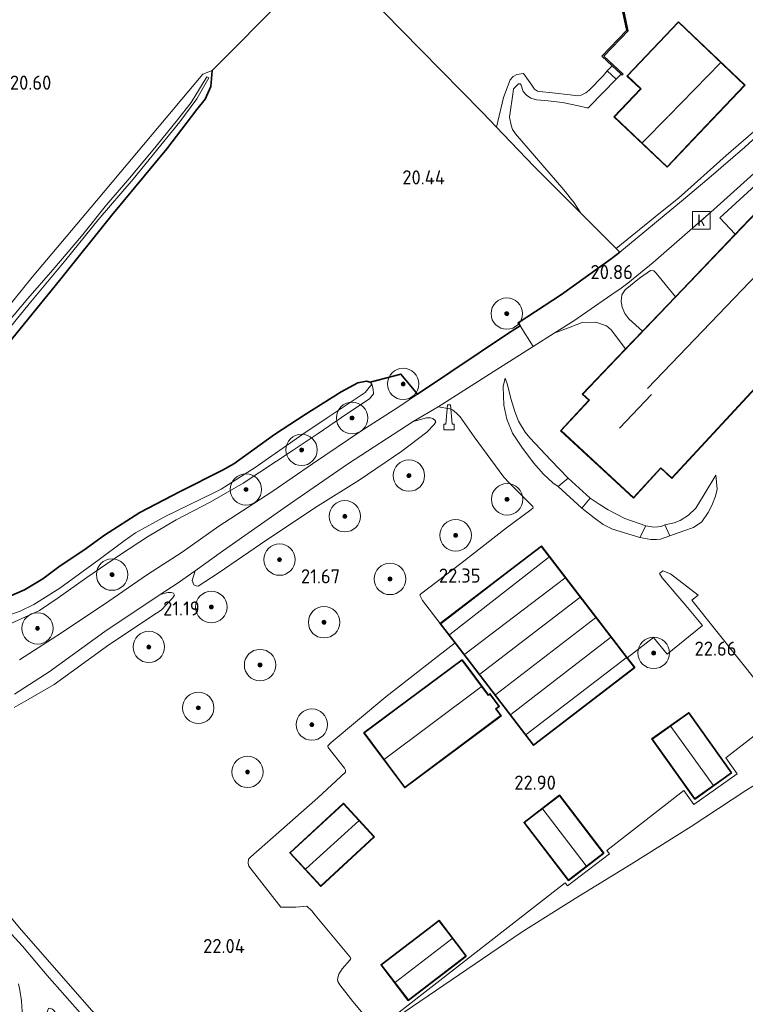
# Model space of a CAD drawing. Extents: x 196936 to 200438, y 361224 to 364196.
# Tile 254 of 256: x 199182 to 199275, y 363120 to 363245. Entities that reach past the tile are written whole.
import ezdxf
from ezdxf.enums import TextEntityAlignment as Align

# ---------------------------------------------------------------- set-up
doc = ezdxf.new("R2010")
doc.units = 0
for name, color, linetype, lineweight in [('B-ME-BV-GELEIDECONSTRUCTIE-S', 210, 'Continuous', 25), ('B-ME-GR-BOOM-S', 90, 'Continuous', 25), ('B-ME-GR-BOUWLAND_AKKERBOUW-GV', 80, 'Continuous', 13), ('B-ME-GR-GRAS-GV', 60, 'Continuous', 13), ('B-ME-GR-HAAG-G', 90, 'GR-HAAG1', 13), ('B-ME-GW-TALUD_KRUIN-G', 90, 'Continuous', 18), ('B-ME-GW-TALUD_TEEN-G', 90, 'Continuous', 18), ('B-ME-IE-TERREINAFSCHEIDING_KUNSTMATIG_HEKWERK-G', 20, 'IE-TERREINAFSCHEIDING-KUNSTMATIG', 18), ('B-ME-IE-TERREINAFSCHEIDING_KUNSTMATIG_MUUR-G', 90, 'IE-TERREINAFSCHEIDING-KUNSTMATIG-DICHT', 18), ('B-ME-IE-TERREINAFSCHEIDING_KUNSTMATIG_MUUR-GV', 90, 'Continuous', 18), ('B-ME-KG-KADASTRAAL_DAKRAND-G', 170, 'Continuous', 18), ('B-ME-KG-KADASTRAAL_NOK-G', 10, 'Continuous', 18), ('B-ME-OG-BEBOUWING_KAS-GV', 7, 'Continuous', 35), ('B-ME-OG-BEBOUWING_KWEKERIJ-GV', 7, 'Continuous', 35), ('B-ME-OG-BEBOUWING_SCHUUR-GV', 7, 'Continuous', 35), ('B-ME-OG-BEBOUWING_TRAP-GV', 7, 'Continuous', 18), ('B-ME-OG-BEBOUWING_WONINGBOUW-GV', 7, 'Continuous', 18), ('B-ME-OG-HOOGTEPUNT-S', 7, 'Continuous', 25), ('B-ME-OG-TERREIN_GROEN-GV', 7, 'Continuous', 18), ('B-ME-OG-TERREIN_GROEN_TUIN-GV', 7, 'Continuous', 18), ('B-ME-OG-TERREIN_GROEN_TUIN_TUINBOUW-GV', 7, 'Continuous', 18), ('B-ME-OG-WATER_GREPPEL-G', 160, 'Continuous', 18), ('B-ME-OG-WATER_SLOOT-G', 120, 'Continuous', 18), ('B-ME-RI-GWA_KOLK-S', 30, 'Continuous', 25), ('B-ME-VH-ONVERHARD-GV', 252, 'Continuous', 18), ('B-ME-VH-VERHARDING_ASFALT-GV', 252, 'Continuous', 18), ('B-ME-VH-VERHARDING_STRAATBAKSTEEN-GV', 252, 'Continuous', 18)]:
    doc.layers.add(name, color=color, linetype=linetype, lineweight=lineweight)
doc.styles.add('NLCS-ISO', font='NLCS-ISO.ttf')
doc.styles.add('NLCS-ISO-ANNOTATIVE-T18', font='NLCS-ISO.ttf', dxfattribs={"height": 1.8})
doc.linetypes.add('GR-HAAG1', pattern='A,6,[176,NLCS.SHX,S=0.125,R=0,X=0,Y=0],-2', length=8)
doc.linetypes.add('IE-TERREINAFSCHEIDING-KUNSTMATIG', pattern='A,4,[82,NLCS.SHX,S=0.75,R=90,X=0,Y=0],4,-2', length=10)
doc.linetypes.add('IE-TERREINAFSCHEIDING-KUNSTMATIG-DICHT', pattern='A,8,-1,[82,NLCS.SHX,S=0.75,R=90,X=0,Y=0],-1', length=10)

# ---------------------------------------------------------------- blocks, each defined once
blk = doc.blocks.new('SAL-HOOGTELABEL-SO')
at = {"color": 0, "linetype": 'ByBlock', "lineweight": -2, "style": 'NLCS-ISO-ANNOTATIVE-T18'}
blk.add_attdef('HOOGTE', text='', height=1.8, dxfattribs=at).set_placement((2.79, 0), align=Align.RIGHT)
blk = doc.blocks.new('SGR-BOOM_01-SO')
at = {"linetype": 'ByBlock', "lineweight": 18}
h = blk.add_hatch(color=0, dxfattribs=at)
h.dxf.hatch_style = 1
edge = h.paths.add_edge_path()
edge.add_arc((0, 0), 0.25, 0, 360)
at = {"color": 0, "linetype": 'ByBlock', "lineweight": 18}
for radius in [2, 0.25]:
    blk.add_circle((0, 0), radius, dxfattribs=at)
blk = doc.blocks.new('SRI-KOLK-SO')
at = {"color": 0, "linetype": 'ByBlock', "lineweight": 18}
blk.add_lwpolyline([(-1.125, -1.125), (1.125, -1.125), (1.125, 1.125), (-1.125, 1.125)], close=True, dxfattribs=at)
at = {"color": 0, "linetype": 'ByBlock', "lineweight": 18, "style": 'NLCS-ISO'}
blk.add_text('k', height=1.5, dxfattribs=at).set_placement((0, 0), align=Align.MIDDLE_CENTER)
blk = doc.blocks.new('SIE-WEG_GELEIDECONSTRUCTIE-SO')
at = {"color": 0, "linetype": 'ByBlock', "lineweight": 18}
blk.add_lwpolyline([(0.4, -0.87), (0.2, 1.59), (-0.2, 1.59), (-0.4, -0.87), (-0.65, -0.87), (-0.65, -1.59), (0.65, -1.59), (0.65, -0.87)], close=True, dxfattribs=at)

msp = doc.modelspace()

# ---------------------------------------------------------------- linework, layer by layer
at = {"layer": 'B-ME-GR-BOUWLAND_AKKERBOUW-GV'}
for points in [[(199180.582, 363280.482, 20.542), (199186.705, 363287.89, 20.663), (199194.212, 363280.569, 20.792), (199198.927, 363275.876, 20.707), (199206.053, 363268.878, 20.671), (199214.552, 363260.347, 20.68), (199221.366, 363253.729, 20.613), (199216.257, 363248.416, 20.63), (199206.931, 363238.987, 20.624), (199205.745, 363238.551, 20.558), (199199.264, 363230.862, 20.37), (199192.198, 363222.402, 20.379), (199184.019, 363212.68, 20.405), (199177.584, 363204.787, 20.458)], [(199181.698, 363157.915, 20.575), (199183.488, 363158.919, 20.566), (199186.803, 363160.824, 20.624), (199193.782, 363165.907, 20.763), (199199.827, 363169.935, 20.947), (199200.439, 363170.321, 20.934), (199201.866, 363171.839, 20.965), (199202.127, 363172.227, 20.943), (199201.991, 363172.464, 20.934), (199201.682, 363172.559, 20.902), (199201.268, 363172.568, 20.835), (199200.313, 363172.279, 20.663), (199202.471, 363173.71, 20.683), (199204.753, 363175.33, 20.743), (199204.384, 363174.078, 21.006), (199204.587, 363173.547, 21.033), (199204.89, 363173.39, 21.042), (199205.143, 363173.365, 21.055), (199207.697, 363174.994, 21.122), (199213.893, 363179.262, 21.181), (199220.314, 363183.539, 21.329), (199225.617, 363186.843, 21.351), (199231.056, 363190.547, 21.342), (199234.26, 363192.942, 21.275), (199235.187, 363193.935, 21.23), (199235.38, 363194.267, 21.221), (199235.272, 363194.469, 21.194), (199235.01, 363194.718, 21.145), (199234.728, 363194.778, 21.122), (199234.217, 363194.765, 21.113), (199232.483, 363194.33, 20.844), (199235.684, 363196.204, 20.898), (199237.19, 363195.927, 21.042), (199237.528, 363195.798, 21.078), (199238.032, 363195.397, 21.118), (199238.494, 363194.904, 21.168), (199240.287, 363192.363, 21.392), (199244.027, 363187.234, 21.793), (199244.724, 363186.526, 21.855), (199247.716, 363183.515, 22.026), (199247.76, 363183.319, 22.062), (199247.482, 363183.091, 22.139), (199244.379, 363180.779, 22.309), (199238.564, 363176.244, 22.247), (199233.451, 363172.342, 22.363), (199233.34, 363172.193, 22.377), (199233.692, 363171.551, 22.44), (199235.953, 363168.59, 22.593), (199237.833, 363166.14, 22.495), (199235.599, 363164.421, 22.385), (199229.034, 363159.27, 22.344), (199222.085, 363153.456, 22.241), (199221.622, 363153.035, 22.25), (199221.672, 363152.828, 22.268), (199223.77, 363150.198, 22.389), (199223.871, 363149.933, 22.385), (199223.909, 363149.675, 22.389), (199220.369, 363146.424, 22.286), (199211.85, 363138.917, 22.048), (199211.532, 363138.598, 22.071), (199211.482, 363138.093, 22.089), (199211.605, 363137.73, 22.089), (199215.646, 363132.499, 22.223), (199217.559, 363132.501, 22.307), (199218.973, 363132.616, 22.307), (199219.61, 363132.011, 22.302), (199220.029, 363131.499, 22.298), (199224.486, 363126.149, 22.369), (199224.565, 363125.982, 22.365), (199224.448, 363125.77, 22.365), (199223.446, 363124.658, 22.347), (199223.027, 363123.967, 22.365), (199222.867, 363123.313, 22.369), (199222.933, 363123.02, 22.374), (199223.148, 363122.616, 22.378), (199224.82, 363120.507, 22.419), (199227.848, 363116.881, 22.524)], [(199231.376, 363119.143, 22.985), (199246.368, 363129.371, 23.255), (199253.12, 363133.618, 23.248), (199260.239, 363137.987, 23.285), (199267.888, 363142.75, 23.21), (199274.86, 363147.346, 23.21), (199283.13, 363152.468, 22.943), (199285.769, 363154.103, 22.858), (199288.126, 363150.912, 22.949), (199281.488, 363146.659, 23.009), (199280.582, 363145.87, 22.934), (199290.482, 363130.355, 22.596), (199296.097, 363133.367, 22.546), (199300.219, 363135.485, 22.496), (199304.601, 363135.088, 22.346), (199307.664, 363133.731, 22.296), (199310.452, 363133.628, 22.284), (199314.221, 363135.184, 22.337), (199331.291, 363122.83, 22.439), (199336.319, 363110.215, 22.505)], [(199191.613, 363119.332, 21.613), (199182.668, 363129.586, 21.163), (199171.658, 363142.685, 20.738)]]:
    msp.add_polyline3d(points, dxfattribs=at)
at = {"layer": 'B-ME-GR-GRAS-GV'}
for points in [[(199177.584, 363204.787, 20.458), (199184.019, 363212.68, 20.405), (199192.198, 363222.402, 20.379), (199199.264, 363230.862, 20.37), (199205.745, 363238.551, 20.558), (199206.931, 363238.987, 20.624), (199206.755, 363236.974, 20.541), (199206.007, 363235.356, 20.458), (199204.97, 363234.032, 20.453), (199201.158, 363229.014, 20.497), (199194.144, 363220.586, 20.497), (199187.468, 363212.256, 20.449), (199181.012, 363204.278, 20.432)], [(199179.865, 363205.722, 20.93), (199183.433, 363209.994, 21.043), (199186.629, 363213.642, 21.034), (199190.281, 363217.893, 21.056), (199193.474, 363221.899, 21.104), (199196.44, 363225.334, 21.06), (199199.769, 363229.351, 21.056), (199202.493, 363232.711, 20.991), (199204.23, 363234.925, 20.87), (199206.259, 363238.203, 20.815), (199206.483, 363238.048, 20.819), (199204.951, 363235.383, 20.871), (199202.822, 363232.46, 21.01), (199200.367, 363229.482, 21.066), (199196.873, 363225.147, 21.075), (199192.418, 363219.973, 21.079), (199188.3, 363214.897, 21.049), (199183.608, 363209.289, 21.006), (199179.989, 363204.806, 20.984)], [(199179.989, 363204.806, 20.984), (199183.608, 363209.289, 21.006), (199188.3, 363214.897, 21.049), (199192.418, 363219.973, 21.079), (199196.873, 363225.147, 21.075), (199200.367, 363229.482, 21.066), (199202.822, 363232.46, 21.01), (199204.951, 363235.383, 20.871), (199206.483, 363238.048, 20.819), (199206.259, 363238.203, 20.815), (199204.23, 363234.925, 20.87), (199202.493, 363232.711, 20.991), (199199.769, 363229.351, 21.056), (199196.44, 363225.334, 21.06), (199193.474, 363221.899, 21.104), (199190.281, 363217.893, 21.056), (199186.629, 363213.642, 21.034), (199183.433, 363209.994, 21.043), (199179.865, 363205.722, 20.93)], [(199181.3, 363168.626, 20.247), (199184.932, 363170.271, 20.283), (199187.318, 363171.881, 20.395), (199190.946, 363174.45, 20.363), (199195.247, 363177.397, 20.346), (199198.683, 363179.635, 20.372), (199202.336, 363181.82, 20.534), (199206.66, 363184.033, 20.565), (199210.848, 363186.483, 20.592), (199217.212, 363190.658, 20.614), (199220.28, 363192.71, 20.655), (199224.172, 363195.38, 20.587), (199226.962, 363197.204, 20.695), (199227.437, 363197.825, 20.664), (199227.401, 363198.433, 20.534), (199227.24, 363199.054, 20.507), (199227.012, 363199.333, 20.567), (199230.919, 363200.361, 20.617), (199233.037, 363197.778, 20.774), (199230.696, 363196.195, 20.756), (199225.821, 363193.07, 20.706), (199219.694, 363188.919, 20.697), (199214.523, 363185.375, 20.643), (199207.768, 363180.999, 20.643), (199203.098, 363177.693, 20.643), (199198.697, 363174.84, 20.598), (199193.08, 363170.99, 20.504), (199187.134, 363167.044, 20.428), (199182.391, 363163.969, 20.378)], [(199179.769, 363171.482, 20.592), (199183.026, 363172.879, 20.641), (199185.359, 363174.271, 20.65), (199187.591, 363175.927, 20.646), (199190.589, 363177.922, 20.74), (199193.231, 363179.856, 20.78), (199197.715, 363182.722, 20.668), (199202.852, 363185.428, 20.793), (199208.241, 363188.109, 20.838), (199209.658, 363188.924, 20.811), (199214.831, 363192.644, 20.793), (199218.745, 363195.216, 20.793), (199223.327, 363198.105, 20.749), (199225.475, 363199.229, 20.646), (199226.578, 363199.438, 20.552), (199227.012, 363199.333, 20.567), (199227.24, 363199.054, 20.507), (199226.385, 363197.999, 20.019), (199221.538, 363194.779, 20.041), (199218.463, 363192.722, 19.992), (199212.395, 363188.443, 19.934), (199208.074, 363185.713, 19.92), (199207.064, 363185.175, 19.929), (199201.034, 363182.263, 19.942), (199197.155, 363180.127, 19.907), (199195.716, 363179.121, 19.853), (199192.548, 363176.755, 19.776), (199187.53, 363173.106, 19.709), (199184.197, 363171.011, 19.682), (199182.489, 363170.192, 19.664), (199176.178, 363167.977, 19.745)], [(199176.178, 363167.977, 19.745), (199182.489, 363170.192, 19.664), (199184.197, 363171.011, 19.682), (199187.53, 363173.106, 19.709), (199192.548, 363176.755, 19.776), (199195.716, 363179.121, 19.853), (199197.155, 363180.127, 19.907), (199201.034, 363182.263, 19.942), (199207.064, 363185.175, 19.929), (199208.074, 363185.713, 19.92), (199212.395, 363188.443, 19.934), (199218.463, 363192.722, 19.992), (199221.538, 363194.779, 20.041), (199226.385, 363197.999, 20.019), (199227.24, 363199.054, 20.507), (199227.401, 363198.433, 20.534), (199227.437, 363197.825, 20.664), (199226.962, 363197.204, 20.695), (199224.172, 363195.38, 20.587), (199220.28, 363192.71, 20.655), (199217.212, 363190.658, 20.614), (199210.848, 363186.483, 20.592), (199206.66, 363184.033, 20.565), (199202.336, 363181.82, 20.534), (199198.683, 363179.635, 20.372), (199195.247, 363177.397, 20.346), (199190.946, 363174.45, 20.363), (199187.318, 363171.881, 20.395), (199184.932, 363170.271, 20.283), (199181.3, 363168.626, 20.247)], [(199171.658, 363142.685, 20.738), (199182.668, 363129.586, 21.163), (199191.613, 363119.332, 21.613), (199200.611, 363109.924, 21.963), (199208.418, 363101.747, 22.263), (199207.451, 363100.993, 22.187), (199204.83, 363103.533, 22.033), (199201.311, 363107.119, 21.823), (199197.651, 363110.879, 21.608), (199193.827, 363114.908, 21.501), (199190.425, 363118.705, 21.363), (199185.911, 363123.787, 21.077), (199182.789, 363127.525, 20.849), (199177.967, 363132.701, 20.706)], [(199182.245, 363122.732, 20.98), (199182.451, 363121.913, 21.025), (199182.636, 363120.554, 21.061), (199182.729, 363119.235, 21.075), (199182.591, 363117.844, 21.106), (199182.289, 363116.724, 21.111)]]:
    msp.add_polyline3d(points, dxfattribs=at)
for points in [[(199258.343, 363237.898, 21.126), (199254.945, 363234.404, 21.071), (199254.803, 363234.258, 21.062), (199254.592, 363234.231, 21.053), (199253.547, 363234.479, 21.035), (199251.499, 363234.921, 21.004), (199249.682, 363235.116, 20.984), (199248.212, 363235.278, 20.941), (199247.466, 363235.479, 20.912), (199246.91, 363235.838, 20.892), (199246.511, 363236.324, 20.871), (199246.27, 363237.115, 20.82), (199246.131, 363237.32, 20.795), (199245.921, 363237.293, 20.777), (199245.747, 363237.151, 20.775), (199245.286, 363236.685, 20.761), (199245.213, 363236.277, 20.757), (199244.748, 363233.042, 21.165), (199244.957, 363232.055, 21.147), (199245.131, 363231.478, 21.139), (199245.536, 363230.935, 21.126), (199251.673, 363223.794, 21.065), (199253.014, 363222.134, 20.874), (199253.851, 363220.827, 20.771), (199247.906, 363226.792, 20.657), (199243.972, 363230.877, 20.697), (199243.109, 363231.774, 20.419), (199243.993, 363235.568, 20.262), (199244.837, 363237.8, 20.159), (199245.249, 363238.254, 20.152), (199245.688, 363238.498, 20.145), (199246.53, 363238.606, 20.159), (199247.628, 363237.124, 20.224), (199247.929, 363236.615, 20.222), (199248.336, 363236.367, 20.231), (199248.603, 363236.325, 20.226), (199250.248, 363236.162, 20.202), (199252.473, 363235.894, 20.184), (199253.419, 363235.769, 20.264), (199253.906, 363235.848, 20.28), (199254.478, 363236.143, 20.253), (199254.913, 363236.499, 20.276), (199256.669, 363238.329, 20.395), (199257.217, 363238.97, 20.478)], [(199266.65, 363222.364, 20.774), (199258.803, 363215.872, 20.774), (199258.343, 363216.32, 20.863), (199263.996, 363220.914, 20.997), (199266.257, 363222.751, 21.042), (199272.325, 363228.189, 21.198), (199276.769, 363232.007, 21.141), (199277.24, 363231.518, 21.078), (199274.737, 363229.226, 20.904), (199270.131, 363225.276, 20.787)]]:
    msp.add_polyline3d(points, close=True, dxfattribs=at)
at = {"layer": 'B-ME-GR-HAAG-G'}
for points in [[(199273.498, 363218.17, 21.092), (199271.532, 363220.257, 21.045), (199283.667, 363231.361, 21.19), (199288.21, 363235.714, 21.448), (199289.893, 363236.865, 21.615), (199290.815, 363236.908, 21.56), (199295.369, 363232.41, 21.698), (199294.648, 363229.66, 21.817), (199295.11, 363218.669, 22.011), (199294.984, 363213.896, 22.104), (199295.083, 363212.573, 22.081), (199295.532, 363206.568, 22.187), (199297.278, 363200.109, 22.243), (199298.599, 363196.771, 22.289), (199301.631, 363190.059, 22.242), (199304.394, 363183.962, 22.28), (199306.622, 363179.817, 22.252), (199306.062, 363178.755, 22.252), (199306.413, 363178.15, 22.263)], [(199258.343, 363216.32, 20.863), (199263.996, 363220.914, 20.997), (199266.257, 363222.751, 21.042), (199272.325, 363228.189, 21.198), (199276.769, 363232.007, 21.141)], [(199261.687, 363205.816, 21.229), (199259.939, 363207.367, 21.115), (199259.466, 363208.086, 21.115), (199259.097, 363208.891, 21.115), (199258.976, 363209.607, 21.115), (199259.057, 363210.431, 21.02), (199259.472, 363211.062, 20.993), (199261.318, 363212.576, 20.94), (199262.728, 363213.557, 21.064), (199263.137, 363213.485, 21.042), (199263.429, 363213.2, 21.087), (199265.884, 363210.205, 21.192)], [(199252.472, 363206.313, 21.033), (199254.005, 363206.93, 21.118), (199255.771, 363206.979, 21.132), (199257.099, 363206.495, 21.169), (199257.69, 363205.989, 21.177), (199259.526, 363203.555, 21.292)], [(199265.171, 363179.748, 22.03), (199266.976, 363180.4, 22.048), (199268.204, 363180.824, 22.066), (199269.238, 363181.555, 22.062), (199270.062, 363182.756, 22.035), (199270.531, 363183.607, 22.039), (199271.003, 363184.811, 22.003), (199271.189, 363185.722, 21.985), (199271.033, 363187.472, 21.85)], [(199208.418, 363101.747, 22.263), (199200.611, 363109.924, 21.963), (199191.613, 363119.332, 21.613), (199182.668, 363129.586, 21.163), (199171.658, 363142.685, 20.738), (199171.186, 363144.143, 20.55)], [(199267.888, 363142.75, 23.21), (199260.239, 363137.987, 23.285)], [(199253.12, 363133.618, 23.248), (199246.368, 363129.371, 23.255)]]:
    msp.add_polyline3d(points, dxfattribs=at)
at = {"layer": 'B-ME-GW-TALUD_KRUIN-G'}
for points in [[(199149.947, 363169.557, 20.857), (199152.707, 363172.506, 20.926), (199155.383, 363175.476, 20.861), (199158.888, 363179.853, 20.878), (199161.914, 363183.541, 20.939), (199165.864, 363188.658, 20.926), (199169.11, 363192.517, 20.939), (199172.616, 363196.714, 20.948), (199175.841, 363200.667, 20.956), (199179.865, 363205.722, 20.93), (199183.433, 363209.994, 21.043), (199186.629, 363213.642, 21.034), (199190.281, 363217.893, 21.056), (199193.474, 363221.899, 21.104), (199196.44, 363225.334, 21.06), (199199.769, 363229.351, 21.056), (199202.493, 363232.711, 20.991), (199204.23, 363234.925, 20.87), (199206.259, 363238.203, 20.815), (199206.483, 363238.048, 20.819)], [(199206.483, 363238.048, 20.819), (199204.951, 363235.383, 20.871), (199202.822, 363232.46, 21.01), (199200.367, 363229.482, 21.066), (199196.873, 363225.147, 21.075), (199192.418, 363219.973, 21.079), (199188.3, 363214.897, 21.049), (199183.608, 363209.289, 21.006), (199179.989, 363204.806, 20.984), (199175.423, 363199.168, 20.988), (199171.365, 363194.345, 20.98), (199167.203, 363189.458, 20.954), (199164.531, 363186.13, 20.954), (199160.851, 363181.394, 20.941), (199156.481, 363176.2, 20.897), (199153.557, 363172.754, 20.923), (199150.478, 363169.034, 20.906), (199150.205, 363169.011, 20.897), (199150.172, 363169.063, 20.897), (199149.947, 363169.557, 20.857)], [(199245.213, 363236.277, 20.757), (199245.286, 363236.685, 20.761), (199245.747, 363237.151, 20.775), (199245.921, 363237.293, 20.777), (199246.131, 363237.32, 20.795), (199246.27, 363237.115, 20.82), (199246.511, 363236.324, 20.871), (199246.91, 363235.838, 20.892), (199247.466, 363235.479, 20.912), (199248.212, 363235.278, 20.941), (199249.682, 363235.116, 20.984), (199251.499, 363234.921, 21.004), (199253.547, 363234.479, 21.035), (199254.592, 363234.231, 21.053), (199254.803, 363234.258, 21.062), (199254.945, 363234.404, 21.071), (199258.343, 363237.898, 21.126)], [(199253.851, 363220.827, 20.771), (199253.014, 363222.134, 20.874), (199251.673, 363223.794, 21.065), (199245.536, 363230.935, 21.126), (199245.131, 363231.478, 21.139), (199244.957, 363232.055, 21.147), (199244.748, 363233.042, 21.165), (199245.213, 363236.277, 20.757)], [(199244.211, 363199.838, 20.911), (199243.956, 363198.791, 21.15), (199244.041, 363196.41, 21.277), (199244.408, 363194.61, 21.394), (199245.162, 363192.836, 21.498), (199246.332, 363191.053, 21.629), (199247.836, 363189.077, 21.75), (199249.101, 363187.605, 21.841), (199250.277, 363186.527, 21.863), (199250.96, 363186.057, 21.818)], [(199253.986, 363183.29, 21.867), (199255.53, 363182.047, 22.007), (199256.696, 363181.194, 22.061), (199257.859, 363180.63, 22.084), (199261.371, 363179.548, 22.093)]]:
    msp.add_polyline3d(points, dxfattribs=at)
at = {"layer": 'B-ME-GW-TALUD_TEEN-G'}
for points in [[(199177.584, 363204.787, 20.458), (199184.019, 363212.68, 20.405), (199192.198, 363222.402, 20.379), (199199.264, 363230.862, 20.37), (199205.745, 363238.551, 20.558), (199206.931, 363238.987, 20.624), (199206.755, 363236.974, 20.541), (199206.007, 363235.356, 20.458), (199204.97, 363234.032, 20.453), (199201.158, 363229.014, 20.497), (199194.144, 363220.586, 20.497), (199187.468, 363212.256, 20.449), (199181.012, 363204.278, 20.432)], [(199257.217, 363238.97, 20.478), (199256.669, 363238.329, 20.395), (199254.913, 363236.499, 20.276), (199254.478, 363236.143, 20.253), (199253.906, 363235.848, 20.28), (199253.419, 363235.769, 20.264), (199252.473, 363235.894, 20.184), (199250.248, 363236.162, 20.202), (199248.603, 363236.325, 20.226), (199248.336, 363236.367, 20.231), (199247.929, 363236.615, 20.222), (199247.628, 363237.124, 20.224), (199246.53, 363238.606, 20.159), (199245.688, 363238.498, 20.145), (199245.249, 363238.254, 20.152), (199244.837, 363237.8, 20.159), (199243.993, 363235.568, 20.262), (199243.109, 363231.774, 20.419)], [(199252.25, 363187.115, 21.371), (199250.038, 363189.386, 21.317), (199247.34, 363192.25, 21.227), (199246.767, 363192.948, 21.177), (199245.912, 363194.347, 21.154), (199245.46, 363195.61, 21.091), (199244.947, 363197.232, 21.033), (199244.51, 363198.974, 20.974), (199244.211, 363199.838, 20.911)], [(199271.033, 363187.472, 21.85), (199269.54, 363185.023, 21.733), (199268.469, 363183.269, 21.706), (199267.549, 363182.398, 21.701), (199266.486, 363181.702, 21.692), (199265.722, 363181.425, 21.679), (199264.542, 363181.157, 21.651)], [(199262.127, 363181.043, 21.655), (199259.431, 363181.983, 21.556), (199257.325, 363183.057, 21.456), (199256.181, 363183.812, 21.443), (199255.042, 363184.564, 21.421)]]:
    msp.add_polyline3d(points, dxfattribs=at)
at = {"layer": 'B-ME-IE-TERREINAFSCHEIDING_KUNSTMATIG_HEKWERK-G'}
for points in [[(199186.705, 363287.89, 20.663), (199194.212, 363280.569, 20.792), (199198.927, 363275.876, 20.707), (199206.053, 363268.878, 20.671), (199214.552, 363260.347, 20.68), (199221.366, 363253.729, 20.613), (199227.997, 363247.194, 20.409), (199228.819, 363246.361, 20.421), (199233.456, 363241.664, 20.389), (199241.278, 363233.676, 20.407), (199243.109, 363231.774, 20.419)], [(199243.109, 363231.774, 20.419), (199243.972, 363230.877, 20.697), (199247.906, 363226.792, 20.657), (199253.851, 363220.827, 20.771)], [(199253.851, 363220.827, 20.771), (199258.343, 363216.32, 20.863)], [(199218.973, 363132.616, 22.307), (199217.559, 363132.501, 22.307), (199215.646, 363132.499, 22.223)]]:
    msp.add_polyline3d(points, dxfattribs=at)
at = {"layer": 'B-ME-IE-TERREINAFSCHEIDING_KUNSTMATIG_MUUR-G'}
msp.add_polyline3d([(199259.106, 363247.261, 21.296), (199259.75, 363244.066, 21.287)], dxfattribs=at)
at = {"layer": 'B-ME-IE-TERREINAFSCHEIDING_KUNSTMATIG_MUUR-GV'}
msp.add_polyline3d([(199259.247, 363238.551, 21.22), (199259.108, 363238.411, 21.215), (199258.963, 363238.542, 21.22), (199257.832, 363239.589, 20.406), (199256.506, 363240.83, 20.195), (199259.641, 363244.097, 20.222), (199258.998, 363247.291, 20.242), (199259.194, 363247.33, 21.01), (199259.858, 363244.034, 21.147), (199256.791, 363240.838, 21.287)], close=True, dxfattribs=at)
at = {"layer": 'B-ME-KG-KADASTRAAL_DAKRAND-G'}
for points in [[(199264.821, 363226.753, 23.784), (199258.133, 363233.117, 23.887), (199261.471, 363236.625, 23.887), (199261.505, 363236.661, 25.068), (199259.784, 363238.299, 23.96), (199266.287, 363245.133, 23.96), (199274.696, 363237.13, 25.536), (199268.186, 363230.289, 25.572), (199268.152, 363230.253, 23.784)], [(199265.435, 363187.138, 24.177), (199264.04, 363188.429, 24.707), (199260.532, 363184.64, 24.293), (199251.338, 363193.152, 24.302), (199254.905, 363197.004, 24.302), (199254.939, 363197.041, 24.833), (199254.105, 363197.813, 24.298), (199258.313, 363202.215, 24.298), (199258.348, 363202.251, 25.174), (199278.063, 363222.872, 26.061), (199289.024, 363212.392, 26.038), (199282.437, 363205.501, 26.038), (199282.403, 363205.464, 24.177)], [(199247.84, 363153.181, 25.832), (199236.023, 363168.581, 25.846), (199248.814, 363178.396, 25.855), (199260.631, 363162.996, 25.859)], [(199242.063, 363159.432, 25.743), (199242.267, 363159.584, 25.752), (199243.399, 363158.064, 24.904), (199242.975, 363157.747, 24.913), (199243.625, 363156.876, 24.366), (199231.44, 363147.792, 24.38), (199226.311, 363154.671, 24.595), (199238.717, 363163.92, 24.613)], [(199268.371, 363146.331, 25.331), (199262.971, 363153.897, 25.349), (199267.574, 363157.183, 25.349), (199272.974, 363149.617, 25.349)], [(199252.267, 363135.972, 25.313), (199246.684, 363143.272, 25.331), (199251.125, 363146.668, 25.331), (199256.708, 363139.368, 25.335)], [(199220.753, 363135.207, 24.899), (199216.867, 363139.422, 24.886), (199223.627, 363145.653, 24.899), (199227.513, 363141.438, 24.899)], [(199231.895, 363120.703, 25.133), (199228.487, 363125.16, 25.106), (199235.784, 363130.741, 25.133), (199239.192, 363126.284, 25.133)]]:
    msp.add_polyline3d(points, close=True, dxfattribs=at)
at = {"layer": 'B-ME-KG-KADASTRAAL_NOK-G'}
for points in [[(199271.642, 363239.967, 29.076), (199265.019, 363233.203, 29.304)], [(199264.949, 363233.131, 27.944), (199261.677, 363229.814, 27.947)], [(199278.377, 363215.254, 29.788), (199262.34, 363198.499, 29.77)], [(199262.841, 363197.747, 27.27), (199258.776, 363193.484, 27.342)], [(199237.15, 363167.194, 26.466), (199249.747, 363177.017, 26.481)], [(199251.824, 363174.391, 26.417), (199239.06, 363164.705, 26.402)], [(199241.009, 363162.165, 26.478), (199253.726, 363171.912, 26.558)], [(199255.726, 363169.306, 26.527), (199243.005, 363159.564, 26.476)], [(199244.947, 363157.034, 26.473), (199257.624, 363166.832, 26.481)], [(199259.616, 363164.237, 26.464), (199246.902, 363154.486, 26.45)], [(199228.854, 363151.344, 26.404), (199241.166, 363160.551, 26.327)], [(199270.675, 363148.037, 26.286), (199265.28, 363155.485, 26.282)], [(199248.987, 363144.97, 26.342), (199254.504, 363137.746, 26.248)], [(199218.835, 363137.362, 25.78), (199225.571, 363143.471, 25.812)], [(199230.252, 363122.936, 26.142), (199237.444, 363128.487, 26.142)]]:
    msp.add_polyline3d(points, dxfattribs=at)
at = {"layer": 'B-ME-OG-BEBOUWING_KAS-GV'}
msp.add_polyline3d([(199260.701, 363162.987, 22.656), (199247.831, 363153.111, 22.777), (199237.833, 363166.14, 22.495), (199235.953, 363168.59, 22.593), (199248.823, 363178.466, 22.588), (199259.739, 363164.241, 22.592)], close=True, dxfattribs=at)
at = {"layer": 'B-ME-OG-BEBOUWING_KWEKERIJ-GV'}
for points in [[(199181.012, 363204.278, 20.432), (199187.468, 363212.256, 20.449), (199194.144, 363220.586, 20.497), (199201.158, 363229.014, 20.497), (199204.97, 363234.032, 20.453), (199206.007, 363235.356, 20.458), (199206.755, 363236.974, 20.541), (199206.931, 363238.987, 20.624), (199216.257, 363248.416, 20.63)], [(199228.819, 363246.361, 20.421), (199233.456, 363241.664, 20.389), (199241.278, 363233.676, 20.407), (199243.109, 363231.774, 20.419), (199243.972, 363230.877, 20.697), (199247.906, 363226.792, 20.657), (199253.851, 363220.827, 20.771), (199258.343, 363216.32, 20.863), (199258.803, 363215.872, 20.774), (199257.685, 363215.013, 20.782), (199251.395, 363210.495, 20.751), (199245.866, 363206.891, 20.778), (199246.12, 363206.491, 20.811), (199244.752, 363205.629, 20.828), (199237.163, 363200.568, 20.805), (199233.037, 363197.778, 20.774), (199230.919, 363200.361, 20.617), (199227.012, 363199.333, 20.567), (199226.578, 363199.438, 20.552), (199225.475, 363199.229, 20.646), (199223.327, 363198.105, 20.749), (199218.745, 363195.216, 20.793), (199214.831, 363192.644, 20.793), (199209.658, 363188.924, 20.811), (199208.241, 363188.109, 20.838), (199202.852, 363185.428, 20.793), (199197.715, 363182.722, 20.668), (199193.231, 363179.856, 20.78), (199190.589, 363177.922, 20.74), (199187.591, 363175.927, 20.646), (199185.359, 363174.271, 20.65), (199183.026, 363172.879, 20.641), (199179.769, 363171.482, 20.592)]]:
    msp.add_polyline3d(points, dxfattribs=at)
at = {"layer": 'B-ME-OG-BEBOUWING_SCHUUR-GV'}
for points in [[(199238.727, 363163.99, 22.34), (199242.073, 363159.502, 22.687), (199242.277, 363159.654, 22.687), (199243.469, 363158.054, 22.777), (199243.045, 363157.737, 22.777), (199243.695, 363156.866, 22.774), (199231.43, 363147.722, 22.474), (199226.241, 363154.681, 22.407)], [(199273.044, 363149.605, 22.936), (199268.359, 363146.261, 22.918), (199262.901, 363153.909, 22.967), (199267.586, 363157.253, 22.878)], [(199256.778, 363139.359, 23.002), (199252.258, 363135.902, 22.944), (199246.614, 363143.281, 22.868), (199251.134, 363146.738, 22.944)], [(199227.584, 363141.435, 22.582), (199220.75, 363135.136, 22.295), (199216.796, 363139.425, 22.246), (199223.63, 363145.724, 22.367)], [(199239.262, 363126.275, 22.856), (199231.886, 363120.633, 22.636), (199228.417, 363125.169, 22.636), (199235.793, 363130.811, 22.685)]]:
    msp.add_polyline3d(points, close=True, dxfattribs=at)
at = {"layer": 'B-ME-OG-BEBOUWING_TRAP-GV'}
for points in [[(199258.963, 363238.542, 21.22), (199258.343, 363237.898, 21.126), (199257.217, 363238.97, 20.478), (199257.832, 363239.589, 20.406)], [(199255.042, 363184.564, 21.421), (199253.986, 363183.29, 21.867), (199250.96, 363186.057, 21.818), (199252.25, 363187.115, 21.371)], [(199264.542, 363181.157, 21.651), (199265.171, 363179.748, 22.03), (199263.979, 363179.354, 22.048), (199263.493, 363179.306, 22.057), (199262.754, 363179.283, 22.07), (199261.371, 363179.548, 22.093), (199262.127, 363181.043, 21.655), (199263.136, 363180.879, 21.61), (199263.65, 363180.892, 21.601), (199264.072, 363180.947, 21.606)]]:
    msp.add_polyline3d(points, close=True, dxfattribs=at)
at = {"layer": 'B-ME-OG-BEBOUWING_WONINGBOUW-GV'}
for points in [[(199270.531, 363232.68, 21.106), (199264.823, 363226.682, 21.115), (199258.062, 363233.115, 21.156), (199261.434, 363236.659, 21.156), (199259.713, 363238.297, 21.183), (199266.285, 363245.203, 21.156), (199274.767, 363237.132, 21.161)], [(199282.473, 363205.467, 21.748), (199265.438, 363187.067, 21.583), (199264.043, 363188.358, 21.583), (199260.535, 363184.569, 21.583), (199251.267, 363193.149, 21.325), (199254.868, 363197.038, 21.407), (199254.034, 363197.811, 21.346), (199259.526, 363203.555, 21.292), (199261.687, 363205.816, 21.229), (199265.884, 363210.205, 21.192), (199273.498, 363218.17, 21.092), (199278.061, 363222.943, 21.184), (199289.095, 363212.394, 21.735)]]:
    msp.add_polyline3d(points, close=True, dxfattribs=at)
at = {"layer": 'B-ME-OG-TERREIN_GROEN-GV'}
msp.add_polyline3d([(199207.697, 363174.994, 21.122), (199205.143, 363173.365, 21.055), (199204.89, 363173.39, 21.042), (199204.587, 363173.547, 21.033), (199204.384, 363174.078, 21.006), (199204.753, 363175.33, 20.743), (199208.242, 363177.806, 20.75), (199216.906, 363183.87, 20.777), (199224.132, 363188.87, 20.768), (199232.483, 363194.33, 20.844), (199234.217, 363194.765, 21.113), (199234.728, 363194.778, 21.122), (199235.01, 363194.718, 21.145), (199235.272, 363194.469, 21.194), (199235.38, 363194.267, 21.221), (199235.187, 363193.935, 21.23), (199234.26, 363192.942, 21.275), (199231.056, 363190.547, 21.342), (199225.617, 363186.843, 21.351), (199220.314, 363183.539, 21.329), (199213.893, 363179.262, 21.181)], close=True, dxfattribs=at)
msp.add_polyline3d([(199181.74, 363159.601, 20.375), (199186.151, 363162.466, 20.487), (199193.263, 363167.604, 20.599), (199200.313, 363172.279, 20.663), (199201.268, 363172.568, 20.835), (199201.682, 363172.559, 20.902), (199201.991, 363172.464, 20.934), (199202.127, 363172.227, 20.943), (199201.866, 363171.839, 20.965), (199200.439, 363170.321, 20.934), (199199.827, 363169.935, 20.947), (199193.782, 363165.907, 20.763), (199186.803, 363160.824, 20.624), (199183.488, 363158.919, 20.566), (199181.698, 363157.915, 20.575)], dxfattribs=at)
at = {"layer": 'B-ME-OG-TERREIN_GROEN_TUIN-GV'}
for points in [[(199258.998, 363247.291, 20.242), (199259.641, 363244.097, 20.222), (199256.506, 363240.83, 20.195), (199257.832, 363239.589, 20.406), (199257.217, 363238.97, 20.478), (199256.669, 363238.329, 20.395), (199254.913, 363236.499, 20.276), (199254.478, 363236.143, 20.253), (199253.906, 363235.848, 20.28), (199253.419, 363235.769, 20.264), (199252.473, 363235.894, 20.184), (199250.248, 363236.162, 20.202), (199248.603, 363236.325, 20.226), (199248.336, 363236.367, 20.231), (199247.929, 363236.615, 20.222), (199247.628, 363237.124, 20.224), (199246.53, 363238.606, 20.159), (199245.688, 363238.498, 20.145), (199245.249, 363238.254, 20.152), (199244.837, 363237.8, 20.159), (199243.993, 363235.568, 20.262), (199243.109, 363231.774, 20.419), (199241.278, 363233.676, 20.407), (199233.456, 363241.664, 20.389), (199228.819, 363246.361, 20.421)], [(199276.769, 363232.007, 21.141), (199272.325, 363228.189, 21.198), (199266.257, 363222.751, 21.042), (199263.996, 363220.914, 20.997), (199258.343, 363216.32, 20.863), (199253.851, 363220.827, 20.771), (199253.014, 363222.134, 20.874), (199251.673, 363223.794, 21.065), (199245.536, 363230.935, 21.126), (199245.131, 363231.478, 21.139), (199244.957, 363232.055, 21.147), (199244.748, 363233.042, 21.165), (199245.213, 363236.277, 20.757), (199245.286, 363236.685, 20.761), (199245.747, 363237.151, 20.775), (199245.921, 363237.293, 20.777), (199246.131, 363237.32, 20.795), (199246.27, 363237.115, 20.82), (199246.511, 363236.324, 20.871), (199246.91, 363235.838, 20.892), (199247.466, 363235.479, 20.912), (199248.212, 363235.278, 20.941), (199249.682, 363235.116, 20.984), (199251.499, 363234.921, 21.004), (199253.547, 363234.479, 21.035), (199254.592, 363234.231, 21.053), (199254.803, 363234.258, 21.062), (199254.945, 363234.404, 21.071), (199258.343, 363237.898, 21.126), (199258.963, 363238.542, 21.22), (199259.108, 363238.411, 21.215), (199259.247, 363238.551, 21.22), (199256.791, 363240.838, 21.287), (199259.858, 363244.034, 21.147), (199259.194, 363247.33, 21.01)], [(199278.061, 363222.943, 21.184), (199273.498, 363218.17, 21.092), (199271.532, 363220.257, 21.045), (199283.667, 363231.361, 21.19)], [(199279.508, 363157.119, 22.565), (199267.967, 363171.584, 22.462), (199268.795, 363172.205, 22.426), (199265.266, 363174.949, 22.359), (199264.279, 363175.302, 22.345), (199263.862, 363174.96, 22.539), (199264.191, 363174.417, 22.597), (199267.196, 363170.894, 22.66), (199269.34, 363168.35, 22.633), (199264.828, 363164.709, 22.615), (199263.089, 363166.829, 22.673), (199259.739, 363164.241, 22.592), (199248.823, 363178.466, 22.588), (199235.953, 363168.59, 22.593), (199233.692, 363171.551, 22.44), (199233.34, 363172.193, 22.377), (199233.451, 363172.342, 22.363), (199238.564, 363176.244, 22.247), (199244.379, 363180.779, 22.309), (199247.482, 363183.091, 22.139), (199247.76, 363183.319, 22.062), (199247.716, 363183.515, 22.026), (199244.724, 363186.526, 21.855), (199244.027, 363187.234, 21.793), (199240.287, 363192.363, 21.392), (199238.494, 363194.904, 21.168), (199238.032, 363195.397, 21.118), (199237.528, 363195.798, 21.078), (199237.19, 363195.927, 21.042), (199235.684, 363196.204, 20.898), (199242.693, 363200.622, 20.858), (199247.789, 363203.858, 20.886), (199250.44, 363205.553, 20.916), (199252.472, 363206.313, 21.033), (199254.005, 363206.93, 21.118), (199255.771, 363206.979, 21.132), (199257.099, 363206.495, 21.169), (199257.69, 363205.989, 21.177), (199259.526, 363203.555, 21.292), (199254.034, 363197.811, 21.346), (199254.868, 363197.038, 21.407), (199251.267, 363193.149, 21.325), (199260.535, 363184.569, 21.583), (199264.043, 363188.358, 21.583), (199265.438, 363187.067, 21.583), (199282.473, 363205.467, 21.748)]]:
    msp.add_polyline3d(points, dxfattribs=at)
for points in [[(199266.285, 363245.203, 21.156), (199259.713, 363238.297, 21.183), (199261.434, 363236.659, 21.156), (199258.062, 363233.115, 21.156), (199264.823, 363226.682, 21.115), (199270.531, 363232.68, 21.106), (199274.767, 363237.132, 21.161)], [(199265.884, 363210.205, 21.192), (199261.687, 363205.816, 21.229), (199259.939, 363207.367, 21.115), (199259.466, 363208.086, 21.115), (199259.097, 363208.891, 21.115), (199258.976, 363209.607, 21.115), (199259.057, 363210.431, 21.02), (199259.472, 363211.062, 20.993), (199261.318, 363212.576, 20.94), (199262.728, 363213.557, 21.064), (199263.137, 363213.485, 21.042), (199263.429, 363213.2, 21.087)], [(199252.25, 363187.115, 21.371), (199250.96, 363186.057, 21.818), (199250.277, 363186.527, 21.863), (199249.101, 363187.605, 21.841), (199247.836, 363189.077, 21.75), (199246.332, 363191.053, 21.629), (199245.162, 363192.836, 21.498), (199244.408, 363194.61, 21.394), (199244.041, 363196.41, 21.277), (199243.956, 363198.791, 21.15), (199244.211, 363199.838, 20.911), (199244.51, 363198.974, 20.974), (199244.947, 363197.232, 21.033), (199245.46, 363195.61, 21.091), (199245.912, 363194.347, 21.154), (199246.767, 363192.948, 21.177), (199247.34, 363192.25, 21.227), (199250.038, 363189.386, 21.317)], [(199271.189, 363185.722, 21.985), (199271.033, 363187.472, 21.85), (199269.54, 363185.023, 21.733), (199268.469, 363183.269, 21.706), (199267.549, 363182.398, 21.701), (199266.486, 363181.702, 21.692), (199265.722, 363181.425, 21.679), (199264.542, 363181.157, 21.651), (199264.072, 363180.947, 21.606), (199263.65, 363180.892, 21.601), (199263.136, 363180.879, 21.61), (199262.127, 363181.043, 21.655), (199259.431, 363181.983, 21.556), (199257.325, 363183.057, 21.456), (199256.181, 363183.812, 21.443), (199255.042, 363184.564, 21.421), (199252.25, 363187.115, 21.371), (199250.038, 363189.386, 21.317), (199247.34, 363192.25, 21.227), (199246.767, 363192.948, 21.177), (199245.912, 363194.347, 21.154), (199245.46, 363195.61, 21.091), (199244.947, 363197.232, 21.033), (199244.51, 363198.974, 20.974), (199244.211, 363199.838, 20.911), (199243.956, 363198.791, 21.15), (199244.041, 363196.41, 21.277), (199244.408, 363194.61, 21.394), (199245.162, 363192.836, 21.498), (199246.332, 363191.053, 21.629), (199247.836, 363189.077, 21.75), (199249.101, 363187.605, 21.841), (199250.277, 363186.527, 21.863), (199250.96, 363186.057, 21.818), (199253.986, 363183.29, 21.867), (199255.53, 363182.047, 22.007), (199256.696, 363181.194, 22.061), (199257.859, 363180.63, 22.084), (199261.371, 363179.548, 22.093), (199262.754, 363179.283, 22.07), (199263.493, 363179.306, 22.057), (199263.979, 363179.354, 22.048), (199265.171, 363179.748, 22.03), (199266.976, 363180.4, 22.048), (199268.204, 363180.824, 22.066), (199269.238, 363181.555, 22.062), (199270.062, 363182.756, 22.035), (199270.531, 363183.607, 22.039), (199271.003, 363184.811, 22.003)], [(199266.976, 363180.4, 22.048), (199265.171, 363179.748, 22.03), (199264.542, 363181.157, 21.651), (199265.722, 363181.425, 21.679), (199266.486, 363181.702, 21.692), (199267.549, 363182.398, 21.701), (199268.469, 363183.269, 21.706), (199269.54, 363185.023, 21.733), (199271.033, 363187.472, 21.85), (199271.189, 363185.722, 21.985), (199271.003, 363184.811, 22.003), (199270.531, 363183.607, 22.039), (199270.062, 363182.756, 22.035), (199269.238, 363181.555, 22.062), (199268.204, 363180.824, 22.066)], [(199262.127, 363181.043, 21.655), (199261.371, 363179.548, 22.093), (199257.859, 363180.63, 22.084), (199256.696, 363181.194, 22.061), (199255.53, 363182.047, 22.007), (199253.986, 363183.29, 21.867), (199255.042, 363184.564, 21.421), (199256.181, 363183.812, 21.443), (199257.325, 363183.057, 21.456), (199259.431, 363181.983, 21.556)]]:
    msp.add_polyline3d(points, close=True, dxfattribs=at)
at = {"layer": 'B-ME-OG-TERREIN_GROEN_TUIN_TUINBOUW-GV'}
for points in [[(199267.967, 363171.584, 22.462), (199279.508, 363157.119, 22.565), (199272.301, 363151.506, 22.922), (199273.741, 363149.488, 22.936), (199268.243, 363145.564, 22.916), (199266.967, 363147.351, 22.926), (199257.146, 363139.701, 22.999), (199257.479, 363139.266, 23.002), (199252.165, 363135.201, 22.939), (199251.868, 363135.59, 22.944), (199227.848, 363116.881, 22.524), (199224.82, 363120.507, 22.419), (199223.148, 363122.616, 22.378), (199222.933, 363123.02, 22.374), (199222.867, 363123.313, 22.369), (199223.027, 363123.967, 22.365), (199223.446, 363124.658, 22.347), (199224.448, 363125.77, 22.365), (199224.565, 363125.982, 22.365), (199224.486, 363126.149, 22.369), (199220.029, 363131.499, 22.298), (199219.61, 363132.011, 22.302), (199218.973, 363132.616, 22.307), (199217.559, 363132.501, 22.307), (199215.646, 363132.499, 22.223), (199211.605, 363137.73, 22.089), (199211.482, 363138.093, 22.089), (199211.532, 363138.598, 22.071), (199211.85, 363138.917, 22.048), (199220.369, 363146.424, 22.286), (199223.909, 363149.675, 22.389), (199223.871, 363149.933, 22.385), (199223.77, 363150.198, 22.389), (199221.672, 363152.828, 22.268), (199221.622, 363153.035, 22.25), (199222.085, 363153.456, 22.241), (199229.034, 363159.27, 22.344), (199235.599, 363164.421, 22.385), (199237.833, 363166.14, 22.495), (199247.831, 363153.111, 22.777), (199260.701, 363162.987, 22.656), (199259.739, 363164.241, 22.592), (199263.089, 363166.829, 22.673), (199264.828, 363164.709, 22.615), (199269.34, 363168.35, 22.633), (199267.196, 363170.894, 22.66), (199264.191, 363174.417, 22.597), (199263.862, 363174.96, 22.539), (199264.279, 363175.302, 22.345), (199265.266, 363174.949, 22.359), (199268.795, 363172.205, 22.426)], [(199231.43, 363147.722, 22.474), (199243.695, 363156.866, 22.774), (199243.045, 363157.737, 22.777), (199243.469, 363158.054, 22.777), (199242.277, 363159.654, 22.687), (199242.073, 363159.502, 22.687), (199238.727, 363163.99, 22.34), (199226.241, 363154.681, 22.407)], [(199262.901, 363153.909, 22.967), (199268.359, 363146.261, 22.918), (199273.044, 363149.605, 22.936), (199267.586, 363157.253, 22.878)], [(199274.86, 363147.346, 23.21), (199267.888, 363142.75, 23.21), (199260.239, 363137.987, 23.285), (199253.12, 363133.618, 23.248), (199246.368, 363129.371, 23.255), (199231.376, 363119.143, 22.985), (199228.045, 363116.625, 22.872), (199227.848, 363116.881, 22.524), (199251.868, 363135.59, 22.944), (199252.165, 363135.201, 22.939), (199257.479, 363139.266, 23.002), (199257.146, 363139.701, 22.999), (199266.967, 363147.351, 22.926), (199268.243, 363145.564, 22.916), (199273.741, 363149.488, 22.936), (199272.301, 363151.506, 22.922), (199279.508, 363157.119, 22.565), (199283.13, 363152.468, 22.943)], [(199251.134, 363146.738, 22.944), (199246.614, 363143.281, 22.868), (199252.258, 363135.902, 22.944), (199256.778, 363139.359, 23.002)], [(199227.584, 363141.435, 22.582), (199223.63, 363145.724, 22.367), (199216.796, 363139.425, 22.246), (199220.75, 363135.136, 22.295)], [(199228.417, 363125.169, 22.636), (199231.886, 363120.633, 22.636), (199239.262, 363126.275, 22.856), (199235.793, 363130.811, 22.685)]]:
    msp.add_polyline3d(points, close=True, dxfattribs=at)
at = {"layer": 'B-ME-OG-WATER_GREPPEL-G'}
msp.add_polyline3d([(199226.385, 363197.999, 20.019), (199221.538, 363194.779, 20.041), (199218.463, 363192.722, 19.992), (199212.395, 363188.443, 19.934), (199208.074, 363185.713, 19.92), (199207.064, 363185.175, 19.929), (199201.034, 363182.263, 19.942), (199197.155, 363180.127, 19.907), (199195.716, 363179.121, 19.853), (199192.548, 363176.755, 19.776), (199187.53, 363173.106, 19.709), (199184.197, 363171.011, 19.682), (199182.489, 363170.192, 19.664), (199176.178, 363167.977, 19.745)], dxfattribs=at)
at = {"layer": 'B-ME-OG-WATER_SLOOT-G'}
msp.add_polyline3d([(199181.3, 363168.626, 20.247), (199184.932, 363170.271, 20.283), (199187.318, 363171.881, 20.395), (199190.946, 363174.45, 20.363), (199195.247, 363177.397, 20.346), (199198.683, 363179.635, 20.372), (199202.336, 363181.82, 20.534), (199206.66, 363184.033, 20.565), (199210.848, 363186.483, 20.592), (199217.212, 363190.658, 20.614), (199220.28, 363192.71, 20.655), (199224.172, 363195.38, 20.587), (199226.962, 363197.204, 20.695), (199227.437, 363197.825, 20.664), (199227.401, 363198.433, 20.534), (199227.24, 363199.054, 20.507), (199227.012, 363199.333, 20.567), (199226.578, 363199.438, 20.552), (199225.475, 363199.229, 20.646), (199223.327, 363198.105, 20.749), (199218.745, 363195.216, 20.793), (199214.831, 363192.644, 20.793), (199209.658, 363188.924, 20.811), (199208.241, 363188.109, 20.838), (199202.852, 363185.428, 20.793), (199197.715, 363182.722, 20.668), (199193.231, 363179.856, 20.78), (199190.589, 363177.922, 20.74), (199187.591, 363175.927, 20.646), (199185.359, 363174.271, 20.65), (199183.026, 363172.879, 20.641), (199179.769, 363171.482, 20.592)], dxfattribs=at)
at = {"layer": 'B-ME-VH-ONVERHARD-GV'}
for points in [[(199182.391, 363163.969, 20.378), (199187.134, 363167.044, 20.428), (199193.08, 363170.99, 20.504), (199198.697, 363174.84, 20.598), (199203.098, 363177.693, 20.643), (199207.768, 363180.999, 20.643), (199214.523, 363185.375, 20.643), (199219.694, 363188.919, 20.697), (199225.821, 363193.07, 20.706), (199230.696, 363196.195, 20.756), (199233.037, 363197.778, 20.774), (199237.163, 363200.568, 20.805), (199244.752, 363205.629, 20.828), (199246.12, 363206.491, 20.811), (199247.789, 363203.858, 20.886), (199242.693, 363200.622, 20.858), (199235.684, 363196.204, 20.898), (199232.483, 363194.33, 20.844), (199224.132, 363188.87, 20.768), (199216.906, 363183.87, 20.777), (199208.242, 363177.806, 20.75), (199204.753, 363175.33, 20.743), (199202.471, 363173.71, 20.683), (199200.313, 363172.279, 20.663), (199193.263, 363167.604, 20.599), (199186.151, 363162.466, 20.487), (199181.74, 363159.601, 20.375)], [(199177.967, 363132.701, 20.706), (199182.789, 363127.525, 20.849), (199185.911, 363123.787, 21.077), (199190.425, 363118.705, 21.363), (199193.827, 363114.908, 21.501), (199197.651, 363110.879, 21.608), (199201.311, 363107.119, 21.823), (199204.83, 363103.533, 22.033), (199207.451, 363100.993, 22.187), (199205.683, 363099.616, 22.133), (199204.663, 363100.565, 22.095), (199200.459, 363104.918, 21.872), (199195.011, 363110.505, 21.631), (199191.011, 363114.679, 21.537), (199188.606, 363117.33, 21.403), (199186.598, 363119.497, 21.162), (199186.199, 363119.632, 21.153), (199186.067, 363119.581, 21.166), (199185.885, 363119.028, 21.206), (199185.129, 363116.848, 21.269), (199184.094, 363114.728, 21.26), (199183.601, 363113.92, 21.269), (199182.226, 363112.214, 21.291)], [(199182.289, 363116.724, 21.111), (199182.591, 363117.844, 21.106), (199182.729, 363119.235, 21.075), (199182.636, 363120.554, 21.061), (199182.451, 363121.913, 21.025), (199182.245, 363122.732, 20.98)]]:
    msp.add_polyline3d(points, dxfattribs=at)
at = {"layer": 'B-ME-VH-VERHARDING_ASFALT-GV'}
msp.add_polyline3d([(199276.728, 363226.656, 21.026), (199270.773, 363221.308, 20.963), (199263.053, 363214.572, 20.954), (199259.822, 363211.923, 20.954), (199258.96, 363211.274, 20.94), (199257.798, 363210.496, 20.936), (199252.934, 363207.147, 20.945), (199250.44, 363205.553, 20.916), (199247.789, 363203.858, 20.886), (199246.12, 363206.491, 20.811), (199245.866, 363206.891, 20.778), (199251.395, 363210.495, 20.751), (199257.685, 363215.013, 20.782), (199258.803, 363215.872, 20.774), (199266.65, 363222.364, 20.774), (199270.131, 363225.276, 20.787), (199274.737, 363229.226, 20.904), (199277.24, 363231.518, 21.078)], dxfattribs=at)
at = {"layer": 'B-ME-VH-VERHARDING_STRAATBAKSTEEN-GV'}
msp.add_polyline3d([(199283.667, 363231.361, 21.19), (199271.532, 363220.257, 21.045), (199273.498, 363218.17, 21.092), (199265.884, 363210.205, 21.192), (199263.429, 363213.2, 21.087), (199263.137, 363213.485, 21.042), (199262.728, 363213.557, 21.064), (199261.318, 363212.576, 20.94), (199259.472, 363211.062, 20.993), (199259.057, 363210.431, 21.02), (199258.976, 363209.607, 21.115), (199259.097, 363208.891, 21.115), (199259.466, 363208.086, 21.115), (199259.939, 363207.367, 21.115), (199261.687, 363205.816, 21.229), (199259.526, 363203.555, 21.292), (199257.69, 363205.989, 21.177), (199257.099, 363206.495, 21.169), (199255.771, 363206.979, 21.132), (199254.005, 363206.93, 21.118), (199252.472, 363206.313, 21.033), (199250.44, 363205.553, 20.916), (199252.934, 363207.147, 20.945), (199257.798, 363210.496, 20.936), (199258.96, 363211.274, 20.94), (199259.822, 363211.923, 20.954), (199263.053, 363214.572, 20.954), (199270.773, 363221.308, 20.963), (199276.728, 363226.656, 21.026)], dxfattribs=at)

# ---------------------------------------------------------------- block references
at = {"layer": 'B-ME-BV-GELEIDECONSTRUCTIE-S'}
msp.add_blockref('SIE-WEG_GELEIDECONSTRUCTIE-SO', (199237.065, 363194.859, 21.471), dxfattribs=at)
at = {"layer": 'B-ME-GR-BOOM-S'}
for p in [(199244.422, 363208.055, 20.853), (199231.227, 363199.104, 20.721), (199224.73, 363194.765, 20.663), (199218.294, 363190.708, 20.609), (199231.964, 363187.432, 21.571), (199211.216, 363185.66, 20.649), (199244.464, 363184.412, 21.933), (199223.803, 363182.256, 21.498), (199237.908, 363179.83, 22), (199215.49, 363176.738, 21.27), (199194.178, 363174.829, 20.33), (199229.552, 363174.277, 22.011), (199206.809, 363170.702, 21.225), (199184.687, 363167.976, 20.33), (199221.161, 363168.767, 21.889), (199198.857, 363165.624, 21.035), (199263.113, 363164.859, 22.676), (199213.013, 363163.312, 21.666), (199205.143, 363157.869, 21.448), (199219.605, 363155.738, 22.106), (199211.417, 363149.721, 21.9)]:
    msp.add_blockref('SGR-BOOM_01-SO', p, dxfattribs=at)
at = {"layer": 'B-ME-OG-HOOGTEPUNT-S'}
for p, values in [((199183.655, 363236.549, 20.603), {'HOOGTE': '20.60'}), ((199233.764, 363224.492, 20.438), {'HOOGTE': '20.44'}), ((199257.682, 363212.44, 20.856), {'HOOGTE': '20.86'}), ((199220.412, 363173.717, 21.668), {'HOOGTE': '21.67'}), ((199238.289, 363173.806, 22.349), {'HOOGTE': '22.35'}), ((199202.545, 363169.62, 21.194), {'HOOGTE': '21.19'}), ((199270.87, 363164.508, 22.661), {'HOOGTE': '22.66'}), ((199247.878, 363147.447, 22.901), {'HOOGTE': '22.90'}), ((199208.292, 363126.651, 22.04), {'HOOGTE': '22.04'})]:
    msp.add_blockref('SAL-HOOGTELABEL-SO', p, dxfattribs=at).add_auto_attribs(values)
at = {"layer": 'B-ME-RI-GWA_KOLK-S'}
msp.add_blockref('SRI-KOLK-SO', (199269.184, 363219.933, 20.91), dxfattribs=at)

doc.saveas('drawing.dxf')
